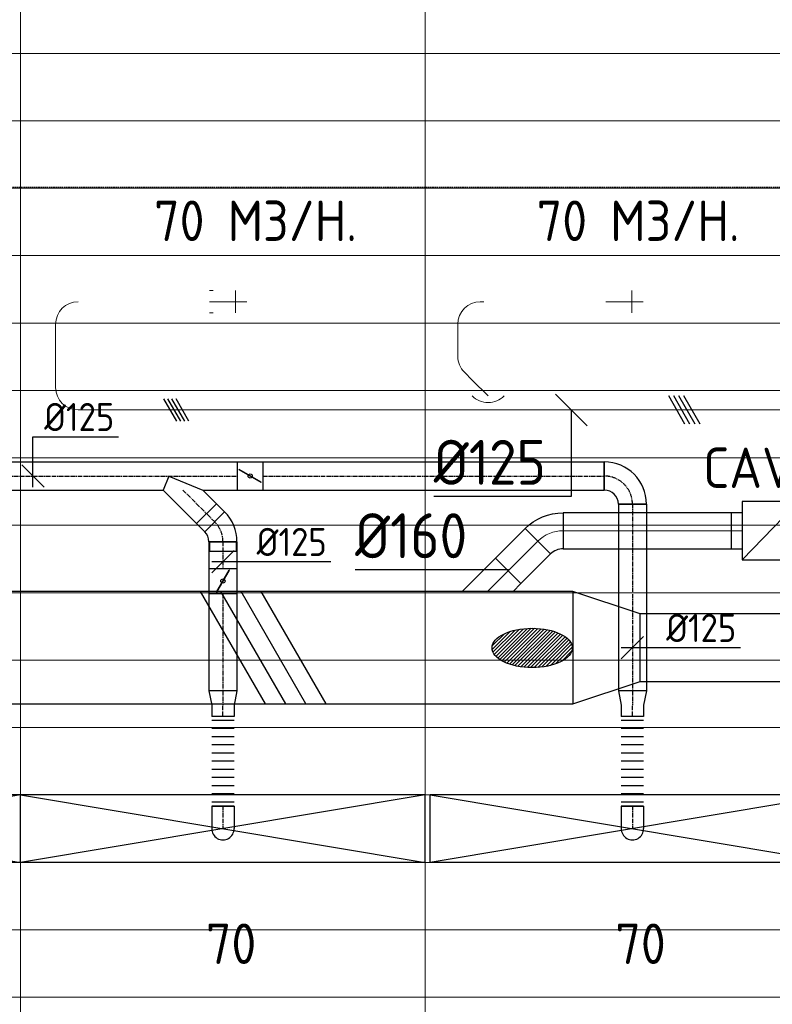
# Model space of a CAD drawing. Header units: millimetres. Extents: x -73785 to 23627, y 5976 to 52620.
# Tile 16 of 56: x -49891 to -46543, y 10815 to 15196. Entities that reach past the tile are written whole.
import ezdxf
from ezdxf.enums import TextEntityAlignment as Align

# ---------------------------------------------------------------- set-up
doc = ezdxf.new("R2010")
doc.units = ezdxf.units.MM
doc.linetypes.add('CENTER2', pattern=[28.575, 19.05, -3.175, 3.175, -3.175])
doc.linetypes.add('HIDDEN', pattern=[9.525, 6.35, -3.175])
for name, color, linetype in [('4plfd', 254, 'Continuous'), ('BALKEN', 7, 'Continuous'), ('WL570---_TOEVOER', 200, 'Continuous'), ('WL570---_TOEVOER_HL', 1, 'Continuous'), ('WL570---_TOEVOER_RST', 200, 'Continuous'), ('WL570---_TOEVOER_RST_HL', 1, 'Continuous'), ('WM570---_RETOUR', 2, 'Continuous'), ('WM570---_TOEVOER', 2, 'Continuous'), ('WM570---_TOEVOER_PR', 2, 'Continuous'), ('WM570---_TOEVOER_RST_PR', 1, 'Continuous')]:
    doc.layers.add(name, color=color, linetype=linetype)
for name, color, linetype, lineweight in [('WL570---_BESTAAND-HARTLIJN', 161, 'Continuous', 0), ('WL570---_BESTAAND-TOEVOER', 180, 'Continuous', 0), ('WL570---_DEMONTEREN', 10, 'Continuous', 0)]:
    doc.layers.add(name, color=color, linetype=linetype, lineweight=lineweight)
doc.layers.get('WL570---_DEMONTEREN').off()
doc.styles.add('BURO-018', font='ISO96.shx', dxfattribs={"height": 1.8})
doc.styles.add('BURO-025', font='ISO96.shx', dxfattribs={"height": 2.5})
doc.styles.add('MAATVOERING', font='ISO')

# ---------------------------------------------------------------- blocks, each defined once
blk = doc.blocks.new('Groep-43')
at = {"color": 8, "linetype": 'Continuous', "lineweight": 13}
for p, q in [((-22154.912, 13899.14), (-65620, 13899.14)), ((-22154.912, 13599.14), (-65620, 13599.14)), ((-65620, 13299.14), (-22154.912, 13299.14)), ((-65620, 12999.14), (-22154.912, 12999.14)), ((-65620, 12699.14), (-22154.912, 12699.14)), ((-65620, 12399.14), (-22154.912, 12399.14)), ((-65620, 12099.14), (-22154.912, 12099.14))]:
    blk.add_line(p, q, dxfattribs=at)
blk = doc.blocks.new('Groep-50')
at = {"color": 8, "linetype": 'Continuous', "lineweight": 13}
for p, q in [((-51254.9, 18999.1), (-51254.9, 6698.7)), ((-49454.9, 18999.1), (-49454.9, 6622.6)), ((-65620, 11799.1), (-22392.8, 11799.1)), ((-65620, 11499.1), (-23121.3, 11499.1)), ((-65620, 11199.1), (-23841, 11199.1)), ((-65620, 10899.1), (-24597.7, 10899.1)), ((-65620, 10599.1), (-25389.2, 10599.1)), ((-65620, 10299.1), (-26229.6, 10299.1)), ((-65620, 9999.1), (-27084.9, 9999.1)), ((-65620, 9699.1), (-28071.2, 9699.1))]:
    blk.add_line(p, q, dxfattribs=at)
at = {"color": 8, "linetype": 'Continuous', "lineweight": 13, "flags": 128}
blk.add_lwpolyline([(-65620, 12924.8), (-65620, 9039.9, 0.175808), (-22004.9, 11828), (-22004.9, 19149)], format="xyb", dxfattribs=at)
at = {"color": 8}
blk.add_blockref('Groep-43', (0, 0), dxfattribs=at)
blk = doc.blocks.new('Block plafond 2e verd')
at = {"layer": '4plfd'}
blk.add_blockref('Groep-50', (73180, -19000), dxfattribs=at)
blk = doc.blocks.new('KARO')
for p, q in [((1, 0.5), (0, 0.5)), ((0, -0.5), (1, -0.5))]:
    blk.add_line(p, q)
at = {"invisible_edges": 15}
blk.add_3dface([(0, 0.5), (0, -0.5), (1, -0.5), (1, 0.5)], dxfattribs=at)
at = {"layer": 'WL570---_BESTAAND-HARTLIJN'}
blk.add_line((0, 0), (1, 0), dxfattribs=at)
blk = doc.blocks.new('OAF16000045L')
blk.add_line((-163.1, 0), (163.1, 0))
blk.add_lwpolyline([(-113.1, 0), (-148.5, 35.4), (-35.4, 148.5), (113.1, 0)])
at = {"layer": 'WL570---_BESTAAND-HARTLIJN'}
blk.add_line((-91.9, 91.9), (0, 0), dxfattribs=at)
blk = doc.blocks.new('OBO16000045H')
blk.add_lwpolyline([(80, -66.3, 0.198912), (9.7, 103.4), (-103.4, -9.7, -0.198912), (-80, -66.3)], format="xyb", close=True)
at = {"invisible_edges": 15}
for points in [[(-98.7, -14.9), (23.9, 88), (9.7, 103.4), (-103.4, -9.7)], [(-94.5, -20.4), (36.6, 71.4), (23.9, 88), (-98.7, -14.9)], [(-90.7, -26.3), (47.8, 53.7), (36.6, 71.4), (-94.5, -20.4)], [(-87.5, -32.5), (57.5, 35.2), (47.8, 53.7), (-90.7, -26.3)], [(-84.8, -38.9), (65.5, 15.8), (57.5, 35.2), (-87.5, -32.5)], [(-82.7, -45.6), (71.8, -4.2), (65.5, 15.8), (-84.8, -38.9)], [(-81.2, -52.4), (76.4, -24.6), (71.8, -4.2), (-82.7, -45.6)], [(-80.3, -59.3), (79.1, -45.4), (76.4, -24.6), (-81.2, -52.4)], [(-80, -66.3), (80, -66.3), (79.1, -45.4), (-80.3, -59.3)]]:
    blk.add_3dface(points, dxfattribs=at)
at = {"layer": 'WL570---_BESTAAND-HARTLIJN'}
blk.add_arc((-160, -66.3), 160, 0, 45, dxfattribs=at)
blk = doc.blocks.new('OBO10000090ZE')
blk.add_lwpolyline([(-50, 0), (50, 0), (50, 100, 1), (-50, 100)], format="xyb", close=True)
at = {"layer": 'WL570---_BESTAAND-HARTLIJN'}
for points in [[(0, 0), (0, 150)], [(-50, 100), (50, 100)]]:
    blk.add_lwpolyline(points, dxfattribs=at)
blk = doc.blocks.new('OBO10000090L')
blk.add_lwpolyline([(50, 0, 0.414214), (-100, 150), (-100, 50, -0.414214), (-50, 0)], format="xyb", close=True)
at = {"invisible_edges": 15}
for points in [[(-91.3, 49.2), (-74, 147.7), (-100, 150), (-100, 50)], [(-82.9, 47), (-48.7, 141), (-74, 147.7), (-91.3, 49.2)], [(-75, 43.3), (-25, 129.9), (-48.7, 141), (-82.9, 47)], [(-67.9, 38.3), (-3.6, 114.9), (-25, 129.9), (-75, 43.3)], [(-61.7, 32.1), (14.9, 96.4), (-3.6, 114.9), (-67.9, 38.3)], [(-56.7, 25), (29.9, 75), (14.9, 96.4), (-61.7, 32.1)], [(-53, 17.1), (41, 51.3), (29.9, 75), (-56.7, 25)], [(-50.8, 8.7), (47.7, 26), (41, 51.3), (-53, 17.1)], [(-50, 0), (50, 0), (47.7, 26), (-50.8, 8.7)]]:
    blk.add_3dface(points, dxfattribs=at)
at = {"layer": 'WL570---_BESTAAND-HARTLIJN'}
blk.add_arc((-100, 0), 100, 0, 90, dxfattribs=at)
blk = doc.blocks.new('OBO10000090H')
blk.add_lwpolyline([(50, -100, 0.414214), (-100, 50), (-100, -50, -0.414214), (-50, -100)], format="xyb", close=True)
at = {"invisible_edges": 15}
for points in [[(-91.3, -50.8), (-74, 47.7), (-100, 50), (-100, -50)], [(-82.9, -53), (-48.7, 41), (-74, 47.7), (-91.3, -50.8)], [(-75, -56.7), (-25, 29.9), (-48.7, 41), (-82.9, -53)], [(-67.9, -61.7), (-3.6, 14.9), (-25, 29.9), (-75, -56.7)], [(-61.7, -67.9), (14.9, -3.6), (-3.6, 14.9), (-67.9, -61.7)], [(-56.7, -75), (29.9, -25), (14.9, -3.6), (-61.7, -67.9)], [(-53, -82.9), (41, -48.7), (29.9, -25), (-56.7, -75)], [(-50.8, -91.3), (47.7, -74), (41, -48.7), (-53, -82.9)], [(-50, -100), (50, -100), (47.7, -74), (-50.8, -91.3)]]:
    blk.add_3dface(points, dxfattribs=at)
at = {"layer": 'WL570---_BESTAAND-HARTLIJN'}
blk.add_arc((-100, -100), 100, 0, 90, dxfattribs=at)
blk = doc.blocks.new('OSV1251000460G')
blk.add_lwpolyline([(0, -62.5), (46.7, -50), (46.7, 50), (0, 62.5)], close=True)
at = {"layer": 'WL570---_BESTAAND-HARTLIJN'}
blk.add_line((0, 0), (46.7, 0), dxfattribs=at)
blk = doc.blocks.new('OZA1250100045L')
blk.add_lwpolyline([(-70.7, 0), (-106.1, 35.4), (-35.4, 106.1), (70.7, 0)])
at = {"layer": 'WL570---_BESTAAND-HARTLIJN'}
blk.add_line((0, 0), (-70.7, 70.7), dxfattribs=at)
at = {"layer": 'WL570---_BESTAAND-TOEVOER'}
blk.add_arc((0, 70.7), 100, 225, 315, dxfattribs=at)
blk = doc.blocks.new('OBO10000045H')
blk.add_lwpolyline([(50, -41.4, 0.198912), (6.1, 64.6), (-64.6, -6.1, -0.198912), (-50, -41.4)], format="xyb", close=True)
at = {"invisible_edges": 15}
for points in [[(-61.7, -9.3), (14.9, 55), (6.1, 64.6), (-64.6, -6.1)], [(-59, -12.7), (22.9, 44.6), (14.9, 55), (-61.7, -9.3)], [(-56.7, -16.4), (29.9, 33.6), (22.9, 44.6), (-59, -12.7)], [(-54.7, -20.3), (35.9, 22), (29.9, 33.6), (-56.7, -16.4)], [(-53, -24.3), (41, 9.9), (35.9, 22), (-54.7, -20.3)], [(-51.7, -28.5), (44.9, -2.6), (41, 9.9), (-53, -24.3)], [(-50.8, -32.7), (47.7, -15.4), (44.9, -2.6), (-51.7, -28.5)], [(-50.2, -37.1), (49.4, -28.3), (47.7, -15.4), (-50.8, -32.7)], [(-50, -41.4), (50, -41.4), (49.4, -28.3), (-50.2, -37.1)]]:
    blk.add_3dface(points, dxfattribs=at)
at = {"layer": 'WL570---_BESTAAND-HARTLIJN'}
blk.add_arc((-100, -41.4), 100, 0, 45, dxfattribs=at)
blk = doc.blocks.new('MVLINE')
blk.add_line((35.4, -35.4), (-35.4, 35.4))
blk = doc.blocks.new('VBX1601600016025000')
blk.add_lwpolyline([(50, -130), (300, -130), (300, 130), (50, 130)], close=True)
for points in [[(50, 80), (0, 80), (0, -80), (50, -80)], [(300, -80), (350, -80), (350, 80), (300, 80)]]:
    blk.add_lwpolyline(points)
at = {"layer": 'WL570---_BESTAAND-HARTLIJN'}
blk.add_line((300, 0), (350, 0), dxfattribs=at)
at = {"layer": 'WL570---_BESTAAND-TOEVOER'}
blk.add_line((50, -130), (300, 130), dxfattribs=at)
blk = doc.blocks.new('KARH')
for p, q in [((1, 0.5), (0, 0.5)), ((0, -0.5), (1, -0.5))]:
    blk.add_line(p, q)
at = {"invisible_edges": 15}
blk.add_3dface([(0, 0.5), (0, -0.5), (1, -0.5), (1, 0.5)], dxfattribs=at)
blk = doc.blocks.new('VV250020030020003000G')
blk.add_lwpolyline([(0, -250), (300, -150), (300, 150), (0, 250)], close=True)
at = {"invisible_edges": 15}
blk.add_3dface([(0, -250), (300, -150), (300, 150), (0, 250)], dxfattribs=at)
blk = doc.blocks.new('UISO')
at = {"layer": 'WL570---_TOEVOER'}
for p, q in [((0, 0.36), (1, 0.9374)), ((0, 0.18), (1, 0.7574)), ((0, 0), (1, 0.5774)), ((0, -0.18), (1, 0.3974))]:
    blk.add_line(p, q, dxfattribs=at)
blk = doc.blocks.new('*U318')
at = {"color": 0, "ltscale": 10, "transparency": 33554687}
for p, q in [((900, 150, -2700), (-900, 150, -2700)), ((-900, -150, -2700), (-900, 150, -2700)), ((900, -150, -2700), (900, 150, -2700)), ((900, -150, -2700), (-900, -150, -2700))]:
    blk.add_line(p, q, dxfattribs=at)
at = {"layer": 'WL570---_TOEVOER_RST_HL', "linetype": 'CENTER2', "transparency": 33554687}
blk.add_circle((0, 0, -2700), 0.075, dxfattribs=at)
at = {"layer": 'WL570---_TOEVOER_RST', "color": 1, "transparency": 33554687, "style": 'BURO-018'}
for tag in ['MC', 'Q']:
    blk.add_attdef(tag, text='', height=180, dxfattribs=at).set_placement((0, 0), align=Align.MIDDLE)
at = {"layer": 'WM570---_TOEVOER_RST_PR', "color": 1, "transparency": 33554687, "style": 'BURO-018'}
blk.add_attdef('POSNR', text='', height=180, dxfattribs=at).set_placement((0, 0), align=Align.MIDDLE)
blk = doc.blocks.new('*U762')
at = {"color": 0, "ltscale": 10}
for p, q in [((-100, 47.5, -2700), (-100.7, 47.5, -2700)), ((-100, 50, -2700), (-86.8, 50, -2700)), ((-100, -50, -2700), (-100, 50, -2700)), ((-100, -47.5, -2700), (-100, 47.5, -2700)), ((-86.8, 50, -2700), (-61.4, 50, -2700)), ((-61.4, 50, -2700), (-38.6, 50, -2700)), ((-38.6, 50, -2700), (-20, 50, -2700)), ((-20, 50, -2700), (-6.8, 50, -2700)), ((-6.8, 50, -2700), (0, 50, -2700)), ((-100, -47.5, -2700), (-100.7, -47.5, -2700)), ((-100, -50, -2700), (-86.8, -50, -2700)), ((-86.8, -50, -2700), (-61.4, -50, -2700)), ((-61.4, -50, -2700), (-38.6, -50, -2700)), ((-38.6, -50, -2700), (-20, -50, -2700)), ((-20, -50, -2700), (-6.8, -50, -2700)), ((-6.8, -50, -2700), (0, -50, -2700))]:
    blk.add_line(p, q, dxfattribs=at)
blk.add_arc((0, 0, -2700), 50, 270, 90, dxfattribs=at)
at = {"layer": 'WL570---_TOEVOER_HL', "linetype": 'CENTER2'}
blk.add_line((-100, 0, -2700), (0, 0, -2700), dxfattribs=at)
at = {"layer": 'WM570---_TOEVOER_PR', "color": 1, "style": 'BURO-018'}
blk.add_attdef('POSNR', text='', height=180, dxfattribs=at).set_placement((0, 0), align=Align.MIDDLE)
blk = doc.blocks.new('*U763')
at = {"color": 0, "ltscale": 10}
for p, q in [((0, 50, -2700), (0, -50, -2700)), ((18.2, 50, -2700), (18.2, -50, -2700)), ((54.5, 50, -2700), (54.5, -50, -2700)), ((90.8, 50, -2700), (90.8, -50, -2700)), ((127.1, 50, -2700), (127.1, -50, -2700)), ((163.4, 50, -2700), (163.4, -50, -2700)), ((199.7, 50, -2700), (199.7, -50, -2700)), ((236.1, 50, -2700), (236.1, -50, -2700)), ((272.4, 50, -2700), (272.4, -50, -2700)), ((308.7, 50, -2700), (308.7, -50, -2700)), ((345, 50, -2700), (345, -50, -2700)), ((381.3, 50, -2700), (381.3, -50, -2700)), ((399.5, 50, -2700), (399.5, -50, -2700))]:
    blk.add_line(p, q, dxfattribs=at)
at = {"layer": 'WM570---_TOEVOER_PR', "color": 2, "style": 'BURO-025'}
blk.add_attdef('POSNR', text='', height=125, dxfattribs=at).set_placement((0, 0), align=Align.MIDDLE)
blk = doc.blocks.new('*U764')
at = {"color": 0, "ltscale": 10}
for p, q in [((0, 62.5, -2700), (64.18, 50, -2700)), ((0, 62.5, -2700), (0, -62.5, -2700)), ((64.18, 50, -2700), (114.18, 50, -2700)), ((114.18, 50, -2700), (114.18, -50, -2700)), ((0, -62.5, -2700), (64.18, -50, -2700)), ((64.18, -50, -2700), (114.18, -50, -2700))]:
    blk.add_line(p, q, dxfattribs=at)
at = {"layer": 'WL570---_TOEVOER_HL', "linetype": 'CENTER2'}
for p in [(0, 0, -2700), (114.18, 0, -2700)]:
    blk.add_line(p, (64.18, 0, -2700), dxfattribs=at)
blk.add_circle((0, 0, -2700), 0.075, dxfattribs=at)
at = {"layer": 'WM570---_TOEVOER_PR', "color": 2, "style": 'BURO-025'}
blk.add_attdef('POSNR', text='', height=125, dxfattribs=at).set_placement((0, 0), align=Align.MIDDLE)
blk = doc.blocks.new('*U765')
at = {"color": 0, "ltscale": 10}
for p, q in [((0, 62.5, -2700), (118.7, 62.5, -2700)), ((0, -62.5, -2700), (0, 62.5, -2700)), ((0, -62.5, -2700), (118.7, -62.5, -2700))]:
    blk.add_line(p, q, dxfattribs=at)
at = {"layer": 'WL570---_TOEVOER_HL', "linetype": 'CENTER2'}
blk.add_line((0, 0, -2700), (118.7, 0, -2700), dxfattribs=at)
at = {"layer": 'WM570---_TOEVOER_PR', "color": 2, "style": 'BURO-025'}
blk.add_attdef('POSNR', text='', height=125, dxfattribs=at).set_placement((0, 0), align=Align.MIDDLE)
blk = doc.blocks.new('*U766')
at = {"ltscale": 10}
for p, q in [((-56.5, 62.5, -2700), (56.5, 62.5, -2700)), ((-56.5, -62.5, -2700), (-56.5, 62.5, -2700)), ((56.5, 62.5, -2700), (56.5, -62.5, -2700)), ((-49.4, 27.3, -2700), (-48.4, 29.1, -2700)), ((48.4, -29.1, -2700), (-49.4, 27.3, -2700)), ((49.4, -27.3, -2700), (-48.4, 29.1, -2700)), ((48.4, -29.1, -2700), (49.4, -27.3, -2700)), ((-56.5, -62.5, -2700), (56.5, -62.5, -2700))]:
    blk.add_line(p, q, dxfattribs=at)
blk.add_circle((0, 0, -2700), 9.41, dxfattribs=at)
at = {"layer": 'WL570---_TOEVOER', "color": 2, "style": 'BURO-025'}
blk.add_attdef('I', text='', height=125, dxfattribs=at).set_placement((0, 0), align=Align.MIDDLE)
at = {"layer": 'WM570---_TOEVOER_PR', "color": 2, "style": 'BURO-025'}
blk.add_attdef('POSNR', text='', height=125, dxfattribs=at).set_placement((0, 0), align=Align.MIDDLE)
blk = doc.blocks.new('*U767')
at = {"color": 0, "ltscale": 10}
for p, q in [((0, 62.5, -2700), (431.8, 62.5, -2700)), ((431.8, 62.5, -2700), (431.8, -62.5, -2700)), ((0, -62.5, -2700), (431.8, -62.5, -2700))]:
    blk.add_line(p, q, dxfattribs=at)
at = {"layer": 'WL570---_TOEVOER_HL', "linetype": 'CENTER2'}
blk.add_line((0, 0, -2700), (431.8, 0, -2700), dxfattribs=at)
at = {"layer": 'WM570---_TOEVOER_PR', "color": 2, "style": 'BURO-025'}
blk.add_attdef('POSNR', text='', height=125, dxfattribs=at).set_placement((0, 0), align=Align.MIDDLE)
blk = doc.blocks.new('*U768')
at = {"color": 0, "ltscale": 10}
for p, q in [((-51.8, -62.5, -2700), (-51.8, 62.5, -2700)), ((80.8, 7.6, -2700), (-7.6, -80.8, -2700)), ((78.6, 5.4, -2700), (-5.4, -78.6, -2700)), ((78.6, 5.4, -2700), (109.9, -26, -2700)), ((109.9, -26, -2700), (26, -109.9, -2700)), ((-5.4, -78.6, -2700), (26, -109.9, -2700))]:
    blk.add_line(p, q, dxfattribs=at)
for radius in [187.6, 62.6]:
    blk.add_arc((-51.8, -125.1, -2700), radius, 45, 90, dxfattribs=at)
at = {"layer": 'WL570---_TOEVOER_HL', "linetype": 'CENTER2'}
blk.add_arc((-51.8, -125.1, -2700), 125.1, 45, 90, dxfattribs=at)
at = {"layer": 'WM570---_TOEVOER_PR', "color": 2, "style": 'BURO-025'}
blk.add_attdef('POSNR', text='', height=125, dxfattribs=at).set_placement((0, 0), align=Align.MIDDLE)
blk = doc.blocks.new('*U769')
at = {"color": 0, "ltscale": 10}
for p, q in [((0, 62.5, -2700), (51, 62.5, -2700)), ((0, -62.5, -2700), (0, 62.5, -2700)), ((51, 62.5, -2700), (51, -62.5, -2700)), ((0, -62.5, -2700), (51, -62.5, -2700))]:
    blk.add_line(p, q, dxfattribs=at)
at = {"layer": 'WL570---_TOEVOER_HL', "linetype": 'CENTER2'}
blk.add_line((0, 0, -2700), (51, 0, -2700), dxfattribs=at)
at = {"layer": 'WM570---_TOEVOER_PR', "color": 2, "style": 'BURO-025'}
blk.add_attdef('POSNR', text='', height=125, dxfattribs=at).set_placement((0, 0), align=Align.MIDDLE)
blk = doc.blocks.new('*U770')
at = {"color": 0, "ltscale": 10}
for p, q in [((-100, 47.5, -2700), (-100.7, 47.5, -2700)), ((-100, 50, -2700), (-86.8, 50, -2700)), ((-100, -50, -2700), (-100, 50, -2700)), ((-100, -47.5, -2700), (-100, 47.5, -2700)), ((-86.8, 50, -2700), (-61.4, 50, -2700)), ((-61.4, 50, -2700), (-38.6, 50, -2700)), ((-38.6, 50, -2700), (-20, 50, -2700)), ((-20, 50, -2700), (-6.8, 50, -2700)), ((-6.8, 50, -2700), (0, 50, -2700)), ((-100, -47.5, -2700), (-100.7, -47.5, -2700)), ((-100, -50, -2700), (-86.8, -50, -2700)), ((-86.8, -50, -2700), (-61.4, -50, -2700)), ((-61.4, -50, -2700), (-38.6, -50, -2700)), ((-38.6, -50, -2700), (-20, -50, -2700)), ((-20, -50, -2700), (-6.8, -50, -2700)), ((-6.8, -50, -2700), (0, -50, -2700))]:
    blk.add_line(p, q, dxfattribs=at)
blk.add_arc((0, 0, -2700), 50, 270, 90, dxfattribs=at)
at = {"layer": 'WL570---_TOEVOER_HL', "linetype": 'CENTER2'}
blk.add_line((-100, 0, -2700), (0, 0, -2700), dxfattribs=at)
at = {"layer": 'WM570---_TOEVOER_PR', "color": 1, "style": 'BURO-018'}
blk.add_attdef('POSNR', text='', height=180, dxfattribs=at).set_placement((0, 0), align=Align.MIDDLE)
blk = doc.blocks.new('*U771')
at = {"color": 0, "ltscale": 10}
for p, q in [((0, 50, -2700), (0, -50, -2700)), ((18.2, 50, -2700), (18.2, -50, -2700)), ((54.5, 50, -2700), (54.5, -50, -2700)), ((90.8, 50, -2700), (90.8, -50, -2700)), ((127.1, 50, -2700), (127.1, -50, -2700)), ((163.4, 50, -2700), (163.4, -50, -2700)), ((199.7, 50, -2700), (199.7, -50, -2700)), ((236.1, 50, -2700), (236.1, -50, -2700)), ((272.4, 50, -2700), (272.4, -50, -2700)), ((308.7, 50, -2700), (308.7, -50, -2700)), ((345, 50, -2700), (345, -50, -2700)), ((381.3, 50, -2700), (381.3, -50, -2700)), ((399.5, 50, -2700), (399.5, -50, -2700))]:
    blk.add_line(p, q, dxfattribs=at)
at = {"layer": 'WM570---_TOEVOER_PR', "color": 2, "style": 'BURO-025'}
blk.add_attdef('POSNR', text='', height=125, dxfattribs=at).set_placement((0, 0), align=Align.MIDDLE)
blk = doc.blocks.new('*U772')
at = {"color": 0, "ltscale": 10}
for p, q in [((-125, -62.5, -2700), (-125, 62.5, -2700)), ((62.5, -125, -2700), (-62.5, -125, -2700))]:
    blk.add_line(p, q, dxfattribs=at)
for radius in [187.5, 62.5]:
    blk.add_arc((-125, -125, -2700), radius, 0, 90, dxfattribs=at)
at = {"layer": 'WL570---_TOEVOER_HL', "linetype": 'CENTER2'}
blk.add_arc((-125, -125, -2700), 125, 0, 90, dxfattribs=at)
at = {"layer": 'WM570---_TOEVOER_PR', "color": 2, "style": 'BURO-025'}
blk.add_attdef('POSNR', text='', height=125, dxfattribs=at).set_placement((0, 0), align=Align.MIDDLE)
blk = doc.blocks.new('*U773')
at = {"color": 0, "ltscale": 10}
for p, q in [((0, 62.5, -2700), (830.6, 62.5, -2700)), ((0, -62.5, -2700), (0, 62.5, -2700)), ((830.6, 62.5, -2700), (830.6, -62.5, -2700)), ((0, -62.5, -2700), (830.6, -62.5, -2700))]:
    blk.add_line(p, q, dxfattribs=at)
at = {"layer": 'WL570---_TOEVOER_HL', "linetype": 'CENTER2'}
blk.add_line((0, 0, -2700), (830.6, 0, -2700), dxfattribs=at)
at = {"layer": 'WM570---_TOEVOER_PR', "color": 2, "style": 'BURO-025'}
blk.add_attdef('POSNR', text='', height=125, dxfattribs=at).set_placement((0, 0), align=Align.MIDDLE)
blk = doc.blocks.new('*U774')
at = {"color": 0, "ltscale": 10}
for p, q in [((0, 62.5, -2700), (64.18, 50, -2700)), ((0, 62.5, -2700), (0, -62.5, -2700)), ((64.18, 50, -2700), (114.18, 50, -2700)), ((114.18, 50, -2700), (114.18, -50, -2700)), ((0, -62.5, -2700), (64.18, -50, -2700)), ((64.18, -50, -2700), (114.18, -50, -2700))]:
    blk.add_line(p, q, dxfattribs=at)
at = {"layer": 'WL570---_TOEVOER_HL', "linetype": 'CENTER2'}
for p in [(0, 0, -2700), (114.18, 0, -2700)]:
    blk.add_line(p, (64.18, 0, -2700), dxfattribs=at)
blk.add_circle((0, 0, -2700), 0.075, dxfattribs=at)
at = {"layer": 'WM570---_TOEVOER_PR', "color": 2, "style": 'BURO-025'}
blk.add_attdef('POSNR', text='', height=125, dxfattribs=at).set_placement((0, 0), align=Align.MIDDLE)
blk = doc.blocks.new('*U775')
at = {"ltscale": 10}
for p, q in [((-56.4, 62.5, -2700), (56.4, 62.5, -2700)), ((-56.4, -62.5, -2700), (-56.4, 62.5, -2700)), ((56.4, 62.5, -2700), (56.4, -62.5, -2700)), ((-49.4, 27.3, -2700), (-48.4, 29.1, -2700)), ((48.4, -29.1, -2700), (-49.4, 27.3, -2700)), ((49.4, -27.3, -2700), (-48.4, 29.1, -2700)), ((48.4, -29.1, -2700), (49.4, -27.3, -2700)), ((-56.4, -62.5, -2700), (56.4, -62.5, -2700))]:
    blk.add_line(p, q, dxfattribs=at)
blk.add_circle((0, 0, -2700), 9.41, dxfattribs=at)
at = {"layer": 'WL570---_TOEVOER', "color": 2, "style": 'BURO-025'}
blk.add_attdef('I', text='', height=125, dxfattribs=at).set_placement((0, 0), align=Align.MIDDLE)
at = {"layer": 'WM570---_TOEVOER_PR', "color": 2, "style": 'BURO-025'}
blk.add_attdef('POSNR', text='', height=125, dxfattribs=at).set_placement((0, 0), align=Align.MIDDLE)
blk = doc.blocks.new('*U776')
at = {"color": 0, "ltscale": 10}
for p, q in [((0, 62.5, -2700), (1519, 62.5, -2700)), ((1519, 62.5, -2700), (1519, -62.5, -2700)), ((0, -62.5, -2700), (1519, -62.5, -2700))]:
    blk.add_line(p, q, dxfattribs=at)
at = {"layer": 'WL570---_TOEVOER_HL', "linetype": 'CENTER2'}
blk.add_line((0, 0, -2700), (1519, 0, -2700), dxfattribs=at)
at = {"layer": 'WM570---_TOEVOER_PR', "color": 2, "style": 'BURO-025'}
blk.add_attdef('POSNR', text='', height=125, dxfattribs=at).set_placement((0, 0), align=Align.MIDDLE)
blk = doc.blocks.new('*U777')
at = {"color": 0, "ltscale": 10}
for p, q in [((0, 62.5, -2700), (1739.6, 62.5, -2700)), ((0, -62.5, -2700), (0, 62.5, -2700)), ((0, -62.5, -2700), (1408.6, -62.5, -2700)), ((1585.3, -62.5, -2700), (1739.6, -62.5, -2700))]:
    blk.add_line(p, q, dxfattribs=at)
at = {"layer": 'WL570---_TOEVOER_HL', "linetype": 'CENTER2'}
blk.add_line((0, 0, -2700), (1739.6, 0, -2700), dxfattribs=at)
at = {"layer": 'WM570---_TOEVOER_PR', "color": 2, "style": 'BURO-025'}
blk.add_attdef('POSNR', text='', height=125, dxfattribs=at).set_placement((0, 0), align=Align.MIDDLE)
blk = doc.blocks.new('*U778')
at = {"color": 0, "ltscale": 10}
for p, q in [((0, 88.4, -2700), (61, 149.3, -2700)), ((61, 149.3, -2700), (149.3, 61, -2700)), ((-62.5, -62.5, -2700), (0, 88.4, -2700)), ((0, -88.4, -2700), (149.3, 61, -2700)), ((-62.5, -62.5, -2700), (0, -88.4, -2700))]:
    blk.add_line(p, q, dxfattribs=at)
at = {"layer": 'WL570---_TOEVOER_HL', "linetype": 'CENTER2'}
blk.add_line((0, 0, -2700), (105.2, 105.2, -2700), dxfattribs=at)
at = {"layer": 'WM570---_TOEVOER_PR', "color": 2, "style": 'BURO-025'}
blk.add_attdef('POSNR', text='', height=125, dxfattribs=at).set_placement((0, 0), align=Align.MIDDLE)
blk = doc.blocks.new('*U934')
at = {"layer": 'WM570---_TOEVOER', "color": 0, "ltscale": 10}
for p, q in [((0, 175), (380.4, 175)), ((0, -50), (0, 175)), ((50, -50), (-50, 50))]:
    blk.add_line(p, q, dxfattribs=at)
at = {"layer": 'WM570---_TOEVOER', "color": 0, "style": 'BURO-025'}
blk.add_text('%%c125', height=125, dxfattribs=at).set_placement((50, 200))
blk = doc.blocks.new('*U938')
at = {"layer": 'WM570---_TOEVOER', "color": 0, "ltscale": 10}
for p, q in [((-50, -50), (50, 50)), ((-50, 0), (480.4, 0))]:
    blk.add_line(p, q, dxfattribs=at)
at = {"layer": 'WM570---_TOEVOER', "color": 0, "style": 'BURO-025'}
blk.add_text('%%c125', height=125, dxfattribs=at).set_placement((150, 25))
blk = doc.blocks.new('*U939')
at = {"layer": 'WM570---_TOEVOER', "color": 0, "ltscale": 10}
for p, q in [((-50, -50), (50, 50)), ((-50, 0), (480.4, 0))]:
    blk.add_line(p, q, dxfattribs=at)
at = {"layer": 'WM570---_TOEVOER', "color": 0, "style": 'BURO-025'}
blk.add_text('%%c125', height=125, dxfattribs=at).set_placement((150, 25))

msp = doc.modelspace()

# ---------------------------------------------------------------- hatches: boundary and pattern name
at = {"layer": 'WL570---_TOEVOER'}
h = msp.add_hatch(dxfattribs=at)
h.set_pattern_fill('ANSI31', color=256, scale=3.5, style=0)
h.set_pattern_definition([(45, (-44955.38, -6695.361), (-7.857724, 7.857724), [])])
edge = h.paths.add_edge_path()
edge.add_ellipse((-47611.7, 12400.6), major_axis=(-178.4, 0), ratio=0.489711, start_angle=0, end_angle=360)

# ---------------------------------------------------------------- linework, layer by layer
at = {"layer": 'BALKEN', "color": 2, "linetype": 'HIDDEN'}
msp.add_line((-70887.3, 14451.1), (-21687.3, 14451.1), dxfattribs=at)
for radius, start, end in [(63040.6, 247.031394, 292.968331), (64240.6, 246.320689, 293.67904)]:
    msp.add_arc((-46287.2, 71689.8), radius, start, end, dxfattribs=at)
at = {"layer": 'WL570---_TOEVOER'}
for p, q in [((-51687.2, 11746.3), (-49887.2, 11446.3)), ((-49887.2, 11746.3), (-51687.2, 11446.3)), ((-49887.2, 11746.3), (-48087.2, 11446.3)), ((-48087.2, 11746.3), (-49887.2, 11446.3)), ((-48065.5, 11746.3), (-46265.5, 11446.3)), ((-46265.5, 11746.3), (-48065.5, 11446.3))]:
    msp.add_line(p, q, dxfattribs=at)
msp.add_ellipse((-47611.7, 12400.6), major_axis=(-178.4, 0), ratio=0.489711, dxfattribs=at)
at = {"layer": 'WM570---_TOEVOER'}
for points in [[(-47437.5, 13459.5), (-47437.5, 13074.7), (-48049.4, 13074.7)], [(-47717.5, 12748), (-48399.4, 12748)]]:
    msp.add_lwpolyline(points, dxfattribs=at)

# ---------------------------------------------------------------- block references
at = {"layer": 'WL570---_BESTAAND-TOEVOER'}
for name, p, xscale, yscale, zscale, rotation in [('KARO', (-49030.7, 13941.2), 16.03765465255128, 100, 100, 180), ('UISO', (-48618.1, 12151.8), 500, 500, 500, 90)]:
    msp.add_blockref(name, p, dxfattribs=dict(at, xscale=xscale, yscale=yscale, zscale=zscale, rotation=rotation))
at = {"layer": 'WL570---_DEMONTEREN'}
for name, p, rotation in [('OBO10000090L', (-49631.4, 13941.2), 90), ('OBO10000090ZE', (-49030.7, 13941.2), 270), ('OBO10000090L', (-47842.2, 13941.2), 90), ('OBO10000090ZE', (-47268.4, 13941.2), 270), ('OBO10000045H', (-47942.1, 13656.6), 180), ('OBO10000090H', (-49731.4, 13459.5), 180), ('OSV1251000460G', (-47975.4, 13459.5), 180)]:
    msp.add_blockref(name, p, dxfattribs=dict(at, rotation=rotation))
for name, p, xscale, yscale, zscale, rotation in [('KARO', (-47825.9, 13941.2), 16.2227493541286, 100, 100, 180), ('KARO', (-47268.4, 13941.2), 16.03765465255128, 100, 100, 180), ('KARO', (-49731.4, 13841.2), 281.743861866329, 100, 100, 270), ('KARO', (-47942.1, 13841.2), 143.1849200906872, 100, 100, 270), ('KARO', (-47912.8, 13627.3), 48.98494323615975, 100, 100, 315.0000000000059), ('KARO', (-48022.2, 13459.5), 1609.568917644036, 100, 100, 180), ('UISO', (-49156.2, 13409.5), 100, 100, 100, 90), ('UISO', (-46887, 13397), 125, 125, 125, 90)]:
    msp.add_blockref(name, p, dxfattribs=dict(at, xscale=xscale, yscale=yscale, zscale=zscale, rotation=rotation))
msp.add_blockref('OZA1250100045L', (-47807.4, 13522), dxfattribs=at)
at = {"layer": 'WL570---_DEMONTEREN', "xscale": 1938.910899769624, "yscale": 125, "zscale": 125}
msp.add_blockref('KARO', (-47975.4, 13459.5), dxfattribs=at)
at = {"layer": 'WL570---_TOEVOER'}
for name, p in [('*U777', (-50662, 13165.6, 2700)), ('*U775', (-48866, 13165.6, 2700)), ('*U776', (-48809.5, 13165.6, 2700)), ('*U772', (-47165.5, 13165.6, 2700)), ('VV250020030020003000G', (-47430.7, 12401.8))]:
    msp.add_blockref(name, p, dxfattribs=at)
for name, p, rotation in [('*U778', (-49165.1, 13103.1, 2700), 270), ('*U769', (-49023.9, 12961.9, 2700), 135), ('*U773', (-47165.5, 13040.6, 2700), 270), ('VBX1601600016025000', (-46376.7, 12922.1), 179.9999999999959), ('*U768', (-48987.2, 12925.2, 2700), 315), ('*U765', (-48987.2, 12873.4, 2700), 270), ('*U766', (-48987.2, 12698.2, 2700), 270), ('*U767', (-48987.2, 12641.8, 2700), 270), ('*U764', (-48987.2, 12210, 2700), 270), ('*U774', (-47165.5, 12210, 2700), 270), ('*U763', (-48987.2, 12095.8, 2700), 270), ('*U771', (-47165.5, 12095.8, 2700), 270), ('*U762', (-48987.2, 11596.3, 2700), 270), ('*U770', (-47165.5, 11596.3, 2700), 270)]:
    msp.add_blockref(name, p, dxfattribs=dict(at, rotation=rotation))
at = {"layer": 'WL570---_TOEVOER', "xscale": -1, "rotation": 315}
msp.add_blockref('OBO16000045H', (-47539.6, 12922.1), dxfattribs=at)
at = {"layer": 'WL570---_TOEVOER'}
for name, p, xscale, yscale, zscale in [('KARO', (-47473.3, 12922.1), 780.0873957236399, 160, 160), ('KARH', (-53737, 12401.8), 6306.359353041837, 500, 200), ('KARH', (-47130.7, 12401.8), 6644.75735186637, 300, 200)]:
    msp.add_blockref(name, p, dxfattribs=dict(at, xscale=xscale, yscale=yscale, zscale=zscale))
at = {"layer": 'WL570---_TOEVOER', "xscale": -185.7526097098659, "yscale": 160, "zscale": 160, "rotation": 225.0000000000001}
msp.add_blockref('KARO', (-47717.8, 12743.9), dxfattribs=at)
at = {"layer": 'WL570---_TOEVOER', "xscale": -1}
msp.add_blockref('OAF16000045L', (-47809.8, 12652), dxfattribs=at)
at = {"layer": 'WL570---_TOEVOER_RST', "transparency": 33554687}
ref = msp.add_blockref('*U318', (-50787.2, 11596.3, 2700), dxfattribs=at)
ref.add_attrib('Q', '70', dxfattribs={"color": 1, "transparency": 33554687, "height": 180, "style": 'BURO-018'}).set_placement((-50750.8, 11084.1), align=Align.MIDDLE)
ref = msp.add_blockref('*U318', (-48987.2, 11596.3, 2700), dxfattribs=at)
ref.add_attrib('Q', '70', dxfattribs={"color": 1, "transparency": 33554687, "height": 180, "style": 'BURO-018'}).set_placement((-48950.8, 11084.1), align=Align.MIDDLE)
ref = msp.add_blockref('*U318', (-47165.5, 11596.3, 2700), dxfattribs=at)
ref.add_attrib('Q', '70', dxfattribs={"color": 1, "transparency": 33554687, "height": 180, "style": 'BURO-018'}).set_placement((-47129.1, 11084.1), align=Align.MIDDLE)
at = {"layer": 'WM570---_RETOUR'}
msp.add_blockref('Block plafond 2e verd', (-71812.3, 20147.2), dxfattribs=at)
at = {"layer": 'WM570---_TOEVOER'}
for name, p in [('*U934', (-49832.6, 13165.6, 2700)), ('*U938', (-48987.2, 12784.7, 2700)), ('*U939', (-47165.5, 12401.8, 2700))]:
    msp.add_blockref(name, p, dxfattribs=at)
at = {"layer": 'WM570---_TOEVOER', "xscale": 2, "yscale": 2, "zscale": 2, "rotation": 180}
msp.add_blockref('MVLINE', (-47437.5, 13459.5), dxfattribs=at)

# ---------------------------------------------------------------- texts
at = {"layer": 'WM570---_TOEVOER', "style": 'MAATVOERING'}
for s, height, p in [('70 M3/H.', 180, (-49293.2, 14211.4)), ('70 M3/H.', 180, (-47591, 14211.4)), ('%%c125', 200, (-48049.3, 13126.5)), ('CAV-3.', 180, (-46850.6, 13112.5)), ('%%c160', 200, (-48399.2, 12799.8)), ('O.K=3030+VL.', 180, (-51294.3, 12185.5))]:
    msp.add_text(s, height=height, dxfattribs=at).set_placement(p)

doc.saveas('drawing.dxf')
